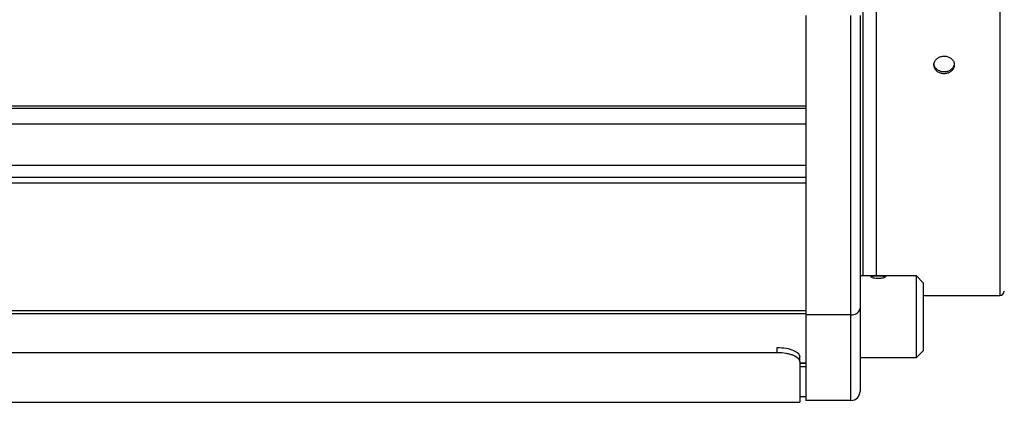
# Model space of a CAD drawing. Header units: millimetres. Extents: x 80 to 380, y 45 to 241.
# Tile 4 of 11: x 228 to 272, y 191 to 208. Entities that reach past the tile are written whole.
import ezdxf

# ---------------------------------------------------------------- set-up
doc = ezdxf.new("R2010")
doc.units = ezdxf.units.MM

msp = doc.modelspace()

# ---------------------------------------------------------------- linework, layer by layer
at = {"color": 7, "linetype": 'Continuous', "lineweight": 25}
for p, q in [((271.508, 236.424), (271.508, 195.704)), ((265.447, 211.664), (265.447, 196.564)), ((266.047, 211.659), (266.047, 196.564)), ((262.927, 208.064), (262.927, 194.845)), ((264.927, 194.845), (264.927, 208.064)), ((265.327, 208.064), (265.327, 195.135)), ((205.607, 204.081), (262.927, 204.081)), ((262.927, 203.964), (205.607, 203.964)), ((262.927, 203.264), (205.607, 203.264)), ((205.607, 201.452), (262.927, 201.452)), ((205.607, 200.931), (262.927, 200.931)), ((205.607, 200.681), (262.927, 200.681)), ((266.196, 196.564), (265.327, 196.564)), ((267.827, 196.564), (266.196, 196.564)), ((268.127, 196.264), (267.827, 196.564)), ((267.827, 192.964), (267.827, 196.564)), ((268.127, 196.264), (268.127, 193.264)), ((268.127, 195.704), (271.508, 195.704)), ((265.327, 195.135), (265.327, 191.464)), ((205.607, 195.042), (262.927, 195.042)), ((205.607, 194.911), (262.927, 194.911)), ((264.927, 194.845), (262.927, 194.845)), ((262.927, 194.845), (262.927, 191.064)), ((264.927, 191.064), (264.927, 194.845)), ((261.667, 193.188), (261.667, 193.407)), ((206.867, 193.188), (261.667, 193.188)), ((262.667, 192.774), (262.667, 192.997)), ((265.327, 192.964), (267.827, 192.964)), ((267.827, 192.964), (268.127, 193.264)), ((262.667, 192.774), (262.667, 190.984)), ((262.667, 192.728), (262.927, 192.728)), ((262.667, 192.716), (262.927, 192.716)), ((262.927, 192.547), (262.667, 192.547)), ((262.927, 191.224), (262.667, 191.224)), ((205.867, 190.984), (262.667, 190.984)), ((264.927, 191.064), (262.927, 191.064))]:
    msp.add_line(p, q, dxfattribs=at)
for centre, radius, end in [((271.508, 195.904), 0.2, 357.2706), ((264.927, 191.464), 0.4, 0)]:
    msp.add_arc(centre, radius, 270, end, dxfattribs=at)
for points, knots in [([(269.047, 206.276), (268.997, 206.272), (268.896, 206.263), (268.761, 206.195), (268.658, 206.095), (268.6, 205.971), (268.592, 205.838), (268.635, 205.71), (268.725, 205.603), (268.851, 205.527), (268.999, 205.492), (269.153, 205.5), (269.294, 205.551), (269.408, 205.64), (269.482, 205.757), (269.506, 205.888), (269.478, 206.019), (269.402, 206.136), (269.286, 206.224), (269.161, 206.27), (269.079, 206.274), (269.047, 206.276)], [0, 0, 0, 0, 0.05368, 0.107359, 0.161047, 0.21474, 0.268424, 0.322099, 0.375779, 0.42947, 0.483161, 0.536841, 0.590516, 0.6442, 0.697893, 0.751581, 0.805257, 0.858934, 0.912622, 0.966315, 1, 1, 1, 1]), ([(269.484, 205.889), (269.476, 205.857), (269.456, 205.781), (269.369, 205.683), (269.244, 205.607), (269.096, 205.572), (268.942, 205.58), (268.8, 205.631), (268.687, 205.72), (268.611, 205.835), (268.602, 205.922), (268.598, 205.964)], [0, 0, 0, 0, 0.08742, 0.201918, 0.31644, 0.430962, 0.54546, 0.659947, 0.774453, 0.888979, 1, 1, 1, 1]), ([(265.797, 196.536), (265.8, 196.541), (265.807, 196.553), (265.863, 196.561), (265.946, 196.564), (266.05, 196.564), (266.162, 196.564), (266.27, 196.564), (266.362, 196.563), (266.428, 196.557), (266.454, 196.546), (266.456, 196.538), (266.457, 196.536)], [0, 0, 0, 0, 0.106153, 0.212264, 0.319462, 0.427453, 0.534238, 0.639693, 0.745768, 0.853435, 0.961209, 1, 1, 1, 1]), ([(266.457, 196.536), (266.455, 196.531), (266.451, 196.52), (266.414, 196.497), (266.341, 196.472), (266.243, 196.452), (266.132, 196.445), (266.022, 196.451), (265.923, 196.469), (265.847, 196.494), (265.803, 196.518), (265.799, 196.53), (265.797, 196.536)], [0, 0, 0, 0, 0.067799, 0.173249, 0.279817, 0.387723, 0.495101, 0.600855, 0.706444, 0.813556, 0.921531, 1, 1, 1, 1]), ([(264.927, 194.845), (264.971, 194.848), (265.059, 194.854), (265.177, 194.902), (265.268, 194.973), (265.317, 195.055), (265.327, 195.111), (265.327, 195.135), (265.327, 195.135)], [0, 0, 0, 0, 0.2076896, 0.4152969, 0.6252547, 0.8404049, 0.9957838, 1, 1, 1, 1]), ([(261.667, 193.407), (261.801, 193.4), (262.07, 193.387), (262.396, 193.286), (262.618, 193.15), (262.65, 193.049), (262.667, 192.997)], [0, 0, 0, 0, 0.249817, 0.500369, 0.739995, 1, 1, 1, 1]), ([(261.667, 193.188), (261.801, 193.181), (262.003, 193.172), (262.235, 193.115), (262.432, 193.045), (262.619, 192.928), (262.65, 192.827), (262.667, 192.774)], [0, 0, 0, 0, 0.248352, 0.372426, 0.499441, 0.739221, 1, 1, 1, 1])]:
    msp.add_open_spline(points, degree=3, knots=knots, dxfattribs=at)

doc.saveas('drawing.dxf')
